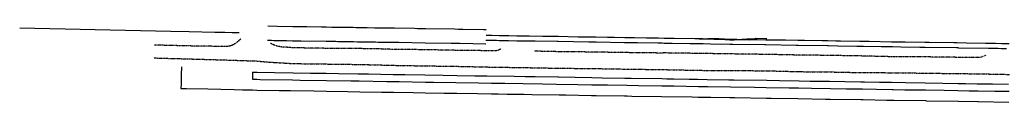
# Model space of a CAD drawing. Header units: feet. Extents: x -492 to 1399858, y 23 to 444169.
# Tile 2 of 11: x 1384577 to 1385957, y 443950 to 444056. Entities that reach past the tile are written whole.
import ezdxf

# ---------------------------------------------------------------- set-up
doc = ezdxf.new("R2010")
doc.units = ezdxf.units.FT
doc.header["$MEASUREMENT"] = 0
doc.linetypes.add('OhDOT_USTN3', pattern=[0.22, 0.165, -0.055])
for name, color, linetype in [('PV_X_EOP', 27, 'OhDOT_USTN3'), ('RW_P_Esmt_SH', 10, 'esmtshpr'), ('RW_P_Esmt_TMP', 8, 'esmtmppr'), ('RW_P_Fee_RW', 10, 'rowpr'), ('RW_X_Esmt_SH', 50, 'esmtshex'), ('RW_X_Right_of_Way', 50, 'rowex'), ('SC_Scratch10', 7, 'Continuous'), ('SC_Scratch3', 7, 'Continuous')]:
    doc.layers.add(name, color=color, linetype=linetype)
doc.styles.add('Slanted', font='font31.shx', dxfattribs={"height": 0.1})
doc.styles.add('Straight-Normal', font='font30.shx', dxfattribs={"height": 0.1})
doc.linetypes.add('esmtmppr', pattern='A,1.95,-0.05,["TMP",Slanted,S=1,R=0,X=0,Y=-0.06],-0.35,1.95', length=4.3)
doc.linetypes.add('esmtshex', pattern='A,0.75,-0.1,["Ex SH",Straight-Normal,S=1,R=0,X=0,Y=-0.06],-0.55,0.75,-0.3,0.75,-0.3,0.75,-0.3,0.75,-0.3', length=5.6)
doc.linetypes.add('esmtshpr', pattern='A,1.95,-0.05,["SH",Slanted,S=1,R=0,X=0,Y=-0.06],-0.25,1.95', length=4.2)
doc.linetypes.add('rowex', pattern='A,0.75,-0.05,["Ex R/W",Straight-Normal,S=1,R=0,X=0,Y=-0.06],-0.7,0.75,-0.3,0.75,-0.3,0.75,-0.3,0.75,-0.3', length=5.7)
doc.linetypes.add('rowpr', pattern='A,1.95,-0.05,["R/W",Slanted,S=1,R=0,X=0,Y=-0.06],-0.4,1.95', length=4.35)

msp = doc.modelspace()

# ---------------------------------------------------------------- linework, layer by layer
at = {"layer": 'PV_X_EOP'}
for points in [[(1384886.7, 444038.3, 781.6), (1384883.7, 444035.5, 781.6), (1384883.7, 444035.5, 781.6), (1384880.8, 444033, 781.6), (1384877.6, 444030.9, 781.5), (1384877.6, 444030.9, 781.5), (1384876.5, 444030.2, 781.5), (1384876.5, 444030.2, 781.5), (1384875.1, 444029.5, 781.5), (1384875.1, 444029.5, 781.5), (1384874, 444029, 781.5), (1384874, 444029, 781.5), (1384871.7, 444028.3, 781.5), (1384871.7, 444028.3, 781.5), (1384867.5, 444027.5, 781.5), (1384867.5, 444027.5, 781.5), (1384865, 444027.4, 781.4), (1384862.4, 444027.5, 781.4), (1384862.4, 444027.5, 781.4), (1384812.5, 444028.3, 781.3), (1384765.2, 444029.5, 781.1)], [(1385251.6, 444024.1, 780.6), (1385247.7, 444022.4, 780.8), (1385245.8, 444021.7, 780.9), (1385245.8, 444021.7, 780.9), (1385242.8, 444021.4, 781), (1385242.8, 444021.4, 781), (1385238.5, 444021.5, 781), (1385188.8, 444022.1, 781.1), (1385144.4, 444023, 781), (1385100.2, 444023.4, 780.9), (1385081.6, 444024.1, 780.9), (1385056.3, 444024.5, 780.9), (1385051.5, 444024.6, 780.9), (1385006.3, 444024.9, 781), (1384959.1, 444025.7, 781.2), (1384948.2, 444026.7, 781.3), (1384944.1, 444026.8, 781.3), (1384940.1, 444027.5, 781.3), (1384940.1, 444027.5, 781.3), (1384939.8, 444027.5, 781.3), (1384939.8, 444027.5, 781.3), (1384933.8, 444029.4, 781.3), (1384933.8, 444029.4, 781.3), (1384933.1, 444029.7, 781.3), (1384933.1, 444029.7, 781.3), (1384932.9, 444029.8, 781.3), (1384932.9, 444029.8, 781.3), (1384932.7, 444029.8, 781.3), (1384932.7, 444029.8, 781.3), (1384932.6, 444029.9, 781.3), (1384932.6, 444029.9, 781.3), (1384931.3, 444030.5, 781.3), (1384931.3, 444030.5, 781.3), (1384928.5, 444031.8, 781.3), (1384928.5, 444031.8, 781.3)], [(1385930.8, 444015.3, 781.4), (1385930.1, 444014.9, 781.4), (1385930.1, 444014.9, 781.4), (1385929.9, 444014.8, 781.4), (1385929.9, 444014.8, 781.4), (1385926.6, 444013.3, 781.5), (1385926.6, 444013.3, 781.5), (1385925.6, 444012.9, 781.5), (1385925.6, 444012.9, 781.5), (1385923.2, 444012.3, 781.5), (1385920.7, 444011.9, 781.5), (1385920.7, 444011.9, 781.5), (1385891.1, 444012.3, 781.5), (1385847, 444012.9, 781.4), (1385800.5, 444013.1, 781.2), (1385757.1, 444014.2, 781.3), (1385710.5, 444015, 781.2), (1385666.8, 444015.5, 781.1), (1385623.4, 444016.4, 781.2), (1385573, 444017.1, 781.3), (1385527.1, 444017.8, 781.4), (1385478.8, 444018.5, 781.2), (1385478, 444018.3, 781.2), (1385429.2, 444018.9, 781), (1385380, 444019.7, 780.9), (1385332.1, 444020.2, 781), (1385300.7, 444020.9, 780.9), (1385299.1, 444021.2, 780.9), (1385299.1, 444021.2, 780.9), (1385298.4, 444021.4, 780.9), (1385298.4, 444021.4, 780.9), (1385297.8, 444021.6, 780.8), (1385297.8, 444021.6, 780.8)], [(1384764.8, 444011.5, 781.3), (1384812.3, 444010.2, 781.5), (1384861, 444008.8, 781.8), (1384909.5, 444007.2, 781.8), (1384922.9, 444005.9, 781.7), (1384960.5, 444003.6, 781.2), (1385007.4, 444003, 781.2), (1385052, 444002.4, 781), (1385052.4, 444002.4, 781), (1385052.8, 444002.4, 781), (1385099.6, 444001.2, 780.9), (1385144.5, 444000.4, 780.9), (1385188.6, 443999.8, 781), (1385237.3, 443998.7, 781), (1385284.8, 443998, 780.8), (1385332.1, 443997.1, 780.7), (1385378, 443996.7, 780.6), (1385425, 443995.9, 780.8), (1385477.5, 443995.2, 781), (1385526, 443994.2, 781.2), (1385572.7, 443993.7, 781.2), (1385572.9, 443993.9, 781.3), (1385624.3, 443993.5, 781.2), (1385669.3, 443992.3, 781), (1385712.8, 443991.9, 781), (1385755.3, 443991, 781), (1385799.3, 443990.8, 781), (1385846.7, 443990.2, 781.1), (1385891.5, 443989.6, 781.2), (1385919.2, 443989.3, 781.4), (1385964.5, 443988.4, 781.6)]]:
    msp.add_polyline3d(points, dxfattribs=at)
at = {"layer": 'RW_P_Esmt_SH'}
msp.add_polyline3d([(1384903.3, 443991.6, 778.6), (1384903.3, 443988.6, 777.1), (1384903.3, 443987.4, 776.6), (1384903.2, 443983.3, 776.6), (1384903.2, 443982.8, 776.6), (1384903.1, 443981.7, 777.1), (1384903.1, 443981.6, 777.2), (1384909, 443981.5, 777.3), (1384913.9, 443981.4, 777.1), (1384959.1, 443980.7, 777.4), (1384970, 443980.5, 777.6), (1385006.6, 443980, 777.5), (1385040.8, 443979.4, 777.8), (1385052.7, 443979.2, 777.7), (1385091.5, 443978.6, 777.6), (1385100.1, 443978.5, 777.8), (1385108.5, 443978.3, 777.6), (1385145.5, 443977.7, 777.7), (1385156.8, 443977.6, 777.7), (1385188.3, 443977.1, 778.1), (1385220.1, 443976.6, 778.1), (1385238, 443976.3, 778.1), (1385256.8, 443976, 778.3), (1385282.7, 443975.6, 778.3), (1385309.6, 443975.1, 778.4), (1385329.2, 443974.8, 778.4), (1385359.3, 443974.3, 778.4), (1385378.6, 443974, 778.4), (1385400.5, 443973.7, 778.4), (1385428.2, 443973.2, 778.4), (1385444.4, 443973, 778.3), (1385477, 443972.5, 778.1), (1385493.8, 443972.2, 778.3), (1385528.2, 443971.6, 778.2), (1385541.2, 443971.4, 778.2), (1385573, 443970.9, 778.2), (1385607, 443970.4, 778.4), (1385623.1, 443970.1, 778.4), (1385655.5, 443969.6, 778.4), (1385668.5, 443969.4, 778.1), (1385686.8, 443969.1, 778.5), (1385713.4, 443968.7, 778.5), (1385735.8, 443968.3, 778.7), (1385758.2, 443968, 779), (1385777.7, 443967.7, 779.2), (1385799.6, 443967.3, 779.2), (1385800.6, 443967.3, 779.3), (1385801.1, 443967.3, 779.2), (1385817.7, 443967, 779.3), (1385846.5, 443966.6, 779.3), (1385872.6, 443966.2, 779.2), (1385891.9, 443965.8, 779.3), (1385907.6, 443965.6, 779.4), (1385920.3, 443965.4, 779.3), (1385943.5, 443965, 779.4), (1385963.8, 443964.7, 779.5)], dxfattribs=at)
at = {"layer": 'RW_P_Esmt_TMP'}
for points in [[(1384924.7, 444056.3, 780.7), (1384937.6, 444056.1, 780.7), (1384959.7, 444055.7, 780.9), (1384979.2, 444055.4, 781), (1384999.9, 444055.1, 781.1), (1385001.5, 444055.1, 781.1), (1385006.3, 444055, 781.4), (1385014.4, 444054.8, 781.5), (1385017.2, 444054.8, 781.5), (1385018.9, 444054.8, 781.5), (1385025.2, 444054.7, 781.4), (1385029, 444054.6, 781.3), (1385037.2, 444054.5, 781.5), (1385044, 444054.4, 781.5), (1385048.2, 444054.3, 781.5), (1385049.6, 444054.3, 781.5), (1385060.4, 444054.1, 781.1), (1385063.8, 444054.1, 780.9), (1385074.5, 444053.9, 780.8), (1385076.7, 444053.9, 780.8), (1385076.8, 444053.9, 780.8), (1385077.9, 444053.8, 780.7), (1385080.5, 444053.8, 780.6), (1385080.7, 444053.8, 780.6), (1385081, 444053.8, 780.6), (1385081.1, 444053.8, 780.6), (1385081.4, 444053.8, 780.6), (1385098.5, 444053.5, 780.3), (1385102.1, 444053.5, 780.3), (1385130, 444053, 780.3), (1385134.4, 444052.9, 780.3), (1385145.5, 444052.8, 780.1), (1385186.1, 444052.1, 780), (1385191.9, 444052, 780), (1385192.2, 444052, 780), (1385198.1, 444051.9, 780), (1385226.7, 444051.5, 780.1), (1385230.8, 444051.4, 780.1)], [(1384803.4, 443998.8, 780.9), (1384803.4, 443998.7, 780.8), (1384803.4, 443996.8, 779.9), (1384803.2, 443989.6, 776.8), (1384803.2, 443987.1, 776.6), (1384803.2, 443986.5, 776.5), (1384803.1, 443985.1, 777.2), (1384803, 443978.8, 780.9), (1384802.9, 443975, 780.9), (1384802.8, 443968.8, 781), (1384810.5, 443968.6, 781), (1384840.4, 443968, 781.2), (1384858.5, 443967.6, 781.2), (1384877.3, 443967.2, 781.3), (1384889, 443966.9, 781.3), (1384902.9, 443966.6, 781.1), (1384909.3, 443966.5, 781), (1384940.5, 443966, 781.1), (1384956.4, 443965.8, 781.1), (1384989.2, 443965.2, 780.8), (1385006.7, 443965, 780.7), (1385036.4, 443964.5, 780.7), (1385053.4, 443964.2, 780.7), (1385083.7, 443963.7, 780.7), (1385100.6, 443963.5, 780.7), (1385128.3, 443963, 780.6), (1385144.9, 443962.8, 780.6), (1385171.7, 443962.3, 780.5), (1385189.5, 443962, 780.5), (1385218.5, 443961.6, 780.6), (1385237.9, 443961.3, 780.6), (1385247.6, 443961.1, 780.8), (1385260.1, 443960.9, 780.8), (1385283.4, 443960.5, 780.8), (1385294.6, 443960.4, 780.8), (1385332.8, 443959.8, 780.8), (1385342.1, 443959.6, 780.8), (1385378.3, 443959, 780.8), (1385384.9, 443958.9, 780.8), (1385424.6, 443958.3, 780.8), (1385428.4, 443958.2, 780.8), (1385434.9, 443958.1, 780.9), (1385476.4, 443957.5, 781), (1385519.5, 443956.8, 781.2), (1385527.6, 443956.7, 781.2), (1385545.6, 443956.4, 781.3), (1385572.2, 443955.9, 781.4), (1385572.9, 443955.9, 781.4), (1385579.3, 443955.8, 781.4), (1385623.6, 443955.1, 781.3), (1385630.3, 443955, 781.3), (1385667.6, 443954.4, 781.2), (1385706.2, 443953.8, 781.1), (1385712.7, 443953.7, 781.1), (1385755.8, 443953, 781.1), (1385758.1, 443953, 781.1), (1385759.1, 443953, 781.1), (1385792.2, 443952.4, 781.3), (1385800.1, 443952.3, 781.3), (1385800.9, 443952.3, 781.3), (1385801, 443952.3, 781.3), (1385802.5, 443952.3, 781.3), (1385846.6, 443951.6, 781.3), (1385847.7, 443951.5, 781.3), (1385892.1, 443950.8, 781.3), (1385892.5, 443950.8, 781.3), (1385892.6, 443950.8, 781.3), (1385919.8, 443950.4, 781.4), (1385920.3, 443950.4, 781.4), (1385920.6, 443950.4, 781.4), (1385963.1, 443949.7, 781.7)]]:
    msp.add_polyline3d(points, dxfattribs=at)
at = {"layer": 'RW_P_Fee_RW'}
msp.add_polyline3d([(1385230.6, 444043.4, 780), (1385238.5, 444043.3, 780.1), (1385249, 444043.1, 780), (1385261.3, 444042.9, 780.2), (1385262.3, 444042.9, 780.2), (1385273.8, 444042.7, 780.4), (1385273.8, 444042.7, 780.4), (1385273.8, 444042.7, 780.4), (1385283.4, 444042.6, 780.4), (1385291, 444042.4, 780.1), (1385310, 444042.1, 779.9), (1385326.2, 444041.9, 779.9), (1385331.9, 444041.8, 779.8), (1385359.5, 444041.3, 779.8), (1385380.3, 444041, 779.9), (1385384.4, 444040.9, 780), (1385400.7, 444040.7, 780), (1385410.6, 444040.5, 780.1), (1385425.1, 444040.3, 780.2), (1385428.6, 444040.2, 780.3), (1385438.4, 444040.1, 780.5), (1385455.4, 444039.8, 780.7), (1385465.5, 444039.7, 780.7), (1385467.5, 444039.6, 780.8), (1385469, 444039.6, 780.8), (1385471.3, 444039.6, 780.7), (1385472, 444039.5, 780.8), (1385480.1, 444039.4, 780.7), (1385494, 444039.2, 780.8), (1385523, 444038.7, 780.9), (1385533.5, 444038.6, 780.7), (1385533.9, 444038.6, 780.7), (1385535.8, 444038.5, 780.6), (1385536.2, 444038.5, 780.6), (1385540.9, 444038.5, 780.5), (1385541.2, 444038.4, 780.5), (1385544.7, 444038.4, 780.5), (1385550.7, 444038.3, 780.6), (1385564.5, 444038.1, 780.4), (1385567.6, 444038, 780.7), (1385568.9, 444038, 780.6), (1385571.7, 444038, 780.4), (1385572.1, 444038, 779.7), (1385572.9, 444037.9, 779.7), (1385573.7, 444037.9, 779.6), (1385574.3, 444037.9, 779.7), (1385577.3, 444037.9, 780.2), (1385578.7, 444037.8, 780.2), (1385580.6, 444037.8, 780.1), (1385582, 444037.8, 780), (1385597.9, 444037.5, 780), (1385610.3, 444037.3, 780.2), (1385622.5, 444037.1, 780.3), (1385626.4, 444037.1, 780.3), (1385650.3, 444036.7, 780.2), (1385667.7, 444036.4, 780.2), (1385676.9, 444036.3, 780.2), (1385701.5, 444035.9, 780.4), (1385709.6, 444035.8, 780.4), (1385720.9, 444035.6, 780.6), (1385727.2, 444035.5, 780.4), (1385754.4, 444035, 780.4), (1385767.5, 444034.8, 780.5), (1385798.9, 444034.3, 780.4), (1385817.9, 444034, 780.4), (1385845.4, 444033.6, 780.4), (1385851.6, 444033.5, 780.4), (1385886, 444032.9, 780.6), (1385890.4, 444032.9, 780.6), (1385904, 444032.7, 780.6), (1385930.5, 444032.2, 780.8), (1385940, 444032.1, 781.6), (1385941.2, 444032.1, 781.8), (1385944.5, 444032, 781.8), (1385952.9, 444031.9, 781.9), (1385963.6, 444031.7, 781.9)], dxfattribs=at)
at = {"layer": 'RW_X_Esmt_SH'}
for points in [[(1384924.3, 444036.3, 781.3), (1384926.1, 444036.3, 781.2), (1384926.6, 444036.2, 781.2), (1384928, 444036.2, 781.1), (1384929.7, 444036.2, 781), (1384932.9, 444036.1, 780.7), (1384933, 444036.1, 780.7), (1384933.3, 444036.1, 780.7), (1384933.6, 444036.1, 780.6), (1384937.6, 444036.1, 780.6), (1384939.9, 444036, 780.6), (1384940.9, 444036, 780.6), (1384941.2, 444036, 780.6), (1384942.8, 444036, 780.6), (1384943.3, 444036, 780.6), (1384950.9, 444035.9, 780.7), (1384959.2, 444035.7, 780.5), (1384963.8, 444035.7, 780.5), (1384971.5, 444035.5, 780.6), (1385006.2, 444035, 780.6), (1385019.7, 444034.8, 780.5), (1385022.9, 444034.7, 780.5), (1385031.7, 444034.6, 780.5), (1385044.7, 444034.4, 780.6), (1385050.1, 444034.3, 780.7), (1385051.1, 444034.3, 780.7), (1385055.8, 444034.2, 780.7), (1385062.3, 444034.1, 780.9), (1385064.5, 444034, 780.8), (1385075, 444033.9, 780.8), (1385075.3, 444033.9, 780.8), (1385079.4, 444033.8, 780.5), (1385081.4, 444033.8, 780.4), (1385084.4, 444033.7, 780.4), (1385100.5, 444033.5, 780.1), (1385108.1, 444033.4, 780.1), (1385145, 444032.8, 780), (1385181.6, 444032.2, 779.9), (1385189.1, 444032.1, 779.8), (1385193.7, 444032, 779.8), (1385211.8, 444031.7, 779.5), (1385229.6, 444031.4, 779.4), (1385230.3, 444031.4, 779.3)], [(1385230.4, 444036.4, 779.7), (1385240.1, 444036.2, 779.8), (1385245, 444036.2, 779.7), (1385248.8, 444036.1, 780), (1385251.6, 444036.1, 780.3), (1385253.6, 444036, 780.3), (1385258.6, 444036, 780.4), (1385261.5, 444035.9, 780.4), (1385262, 444035.9, 780.4), (1385273.4, 444035.7, 780.6), (1385282.8, 444035.6, 780.5), (1385284.4, 444035.5, 780.5), (1385287.2, 444035.5, 780.4), (1385289.4, 444035.5, 780.3), (1385293.6, 444035.4, 780.1), (1385299.4, 444035.3, 780.1), (1385330.2, 444034.8, 780), (1385331.7, 444034.8, 780), (1385374.7, 444034.1, 780), (1385379.9, 444034, 780), (1385380.9, 444034, 780.1), (1385384.9, 444033.9, 780.1), (1385424.5, 444033.3, 780.2), (1385427.8, 444033.3, 780.3), (1385428.6, 444033.2, 780.3), (1385430.9, 444033.2, 780.3), (1385443, 444033, 780.5), (1385471.8, 444032.6, 780.7), (1385473.1, 444032.5, 780.8), (1385475, 444032.5, 780.8), (1385477.4, 444032.5, 780.7), (1385480.1, 444032.4, 780.9), (1385480.5, 444032.4, 780.9), (1385481.3, 444032.4, 780.9), (1385491.4, 444032.2, 780.9), (1385516.3, 444031.8, 781), (1385526.8, 444031.7, 780.8), (1385534.8, 444031.5, 780.9), (1385545, 444031.4, 780.9), (1385572.1, 444031, 780.6), (1385572.9, 444030.9, 780.7), (1385574, 444030.9, 780.6), (1385574.3, 444030.9, 780.6), (1385574.5, 444030.9, 780.6), (1385575.5, 444030.9, 780.6), (1385575.9, 444030.9, 780.6), (1385576.2, 444030.9, 780.5), (1385620.7, 444030.2, 780.5), (1385621.6, 444030.2, 780.6), (1385622.5, 444030.1, 780.6), (1385622.8, 444030.1, 780.6), (1385665.2, 444029.5, 780.3), (1385667.1, 444029.4, 780.3), (1385668.1, 444029.4, 780.3), (1385709.3, 444028.8, 780.5), (1385709.7, 444028.8, 780.5), (1385710.1, 444028.8, 780.6), (1385710.3, 444028.7, 780.5), (1385723.6, 444028.5, 780.6), (1385750.4, 444028.1, 780.5), (1385755.3, 444028, 780.5), (1385759.7, 444028, 780.5), (1385784.2, 444027.6, 780.5), (1385799.1, 444027.3, 780.5), (1385800, 444027.3, 780.5), (1385811.9, 444027.1, 780.5), (1385838.7, 444026.7, 780.3), (1385845.8, 444026.6, 780.3), (1385889.9, 444025.9, 780.6), (1385890.7, 444025.9, 780.6), (1385891.8, 444025.9, 780.7), (1385892.7, 444025.8, 780.7), (1385934.6, 444025.2, 781.1), (1385936.6, 444025.1, 781.3), (1385937.4, 444025.1, 781.4), (1385937.6, 444025.1, 781.4), (1385940, 444025.1, 781.5), (1385947.2, 444025, 781.7), (1385947.8, 444025, 781.7), (1385952.8, 444024.9, 781.7), (1385956.5, 444024.8, 781.7), (1385960.2, 444024.8, 781.7)]]:
    msp.add_polyline3d(points, dxfattribs=at)
at = {"layer": 'RW_X_Right_of_Way'}
for points in [[(1384576.7, 444053.8, 0), (1384767.3, 444049.6, 780.2), (1384788.4, 444049.1, 780.3), (1384814.2, 444048.6, 780.5), (1384850.5, 444047.8, 780.8), (1384861.1, 444047.5, 781), (1384864.5, 444047.5, 781), (1384874.6, 444047.3, 780.9), (1384875.4, 444047.2, 781), (1384882.3, 444047.1, 781.3), (1384884.5, 444047, 781.3)], [(1384903.3, 443991.6, 778.6), (1384909.8, 443991.5, 778.7), (1384933.8, 443991.1, 778.8), (1384960.2, 443990.7, 778.4), (1384984.3, 443990.3, 778.4), (1385006.3, 443990, 778.8), (1385023.6, 443989.7, 778.8), (1385051.2, 443989.3, 779), (1385065.9, 443989, 779), (1385100.2, 443988.5, 779), (1385116.8, 443988.2, 779), (1385144.7, 443987.8, 779), (1385170.3, 443987.4, 778.9), (1385189.3, 443987.1, 778.9), (1385214.7, 443986.6, 779), (1385231.6, 443986.4, 778.8), (1385269.8, 443985.8, 779), (1385285.2, 443985.5, 779), (1385299.4, 443985.3, 779.1), (1385330.9, 443984.8, 779.5), (1385332, 443984.8, 779.5), (1385378.9, 443984, 779.2), (1385393.1, 443983.8, 779.1), (1385425, 443983.3, 779.3), (1385434, 443983.1, 779.3), (1385477, 443982.5, 779.5), (1385483.7, 443982.4, 779.6), (1385493.7, 443982.2, 779.6), (1385515.3, 443981.9, 779.9), (1385519, 443981.8, 779.9), (1385519.4, 443981.8, 779.9), (1385519.7, 443981.8, 779.9), (1385524.3, 443981.7, 780.2), (1385526.7, 443981.7, 779.5), (1385526.8, 443981.7, 779.1), (1385540.5, 443981.4, 779.3), (1385571, 443981, 779.8), (1385577.8, 443980.9, 779.8), (1385624, 443980.1, 779.2), (1385642, 443979.8, 779.2), (1385669.6, 443979.4, 779.1), (1385684.7, 443979.1, 779), (1385712.1, 443978.7, 778.7), (1385733.2, 443978.4, 778.8), (1385756, 443978, 778.9), (1385760.8, 443977.9, 779.1), (1385782.2, 443977.6, 779.1), (1385798.7, 443977.3, 779.2), (1385818.5, 443977, 779.1), (1385846, 443976.6, 779.2), (1385870.6, 443976.2, 779), (1385892.3, 443975.8, 778.7), (1385902.7, 443975.7, 778.9), (1385918.9, 443975.4, 779.3), (1385940.6, 443975.1, 779.2), (1385963, 443974.7, 779.3)]]:
    msp.add_polyline3d(points, dxfattribs=at)
at = {"layer": 'SC_Scratch10'}
msp.add_polyline3d([(1385529.3, 444038.4, 780.8), (1385533.4, 444038.5, 780.7), (1385533.8, 444038.5, 780.7), (1385535.8, 444038.5, 780.6), (1385536.2, 444038.5, 780.6), (1385541.2, 444038.6, 780.5), (1385541.6, 444038.6, 780.5), (1385545.6, 444038.6, 780.5), (1385552.8, 444038.8, 780.5), (1385557, 444038.8, 780.5), (1385564.7, 444037.9, 780.4), (1385568, 444037.5, 780.7), (1385572.3, 444037, 780.4), (1385572.5, 444036.9, 780.3), (1385572.6, 444036.9, 780.3), (1385573.8, 444036.8, 780.3), (1385573.9, 444036.8, 780.3), (1385574.7, 444036.8, 780.3), (1385578.4, 444037.1, 780.3), (1385580.1, 444037.2, 780.1), (1385581.6, 444037.3, 780), (1385595.9, 444038.2, 780), (1385607.9, 444038.9, 780.2), (1385608.7, 444039, 780.2), (1385622.5, 444038.8, 780.3), (1385624.3, 444038.8, 780.3)], dxfattribs=at)
at = {"layer": 'SC_Scratch3'}
msp.add_polyline3d([(1385600.1, 444036.5, 780.1), (1385581.2, 444036.8, 780.1), (1385579.9, 444036.8, 780.2), (1385578.3, 444036.9, 780.3), (1385574.7, 444036.9, 780.2), (1385574.5, 444036.9, 780.2), (1385573.8, 444036.9, 780.2), (1385572.5, 444036.9, 780.3), (1385572.5, 444036.9, 780.3), (1385572.4, 444036.9, 780.4), (1385568.4, 444037, 780.7), (1385565.6, 444037.1, 780.4), (1385550.1, 444037.3, 780.6)], dxfattribs=at)

doc.saveas('drawing.dxf')
